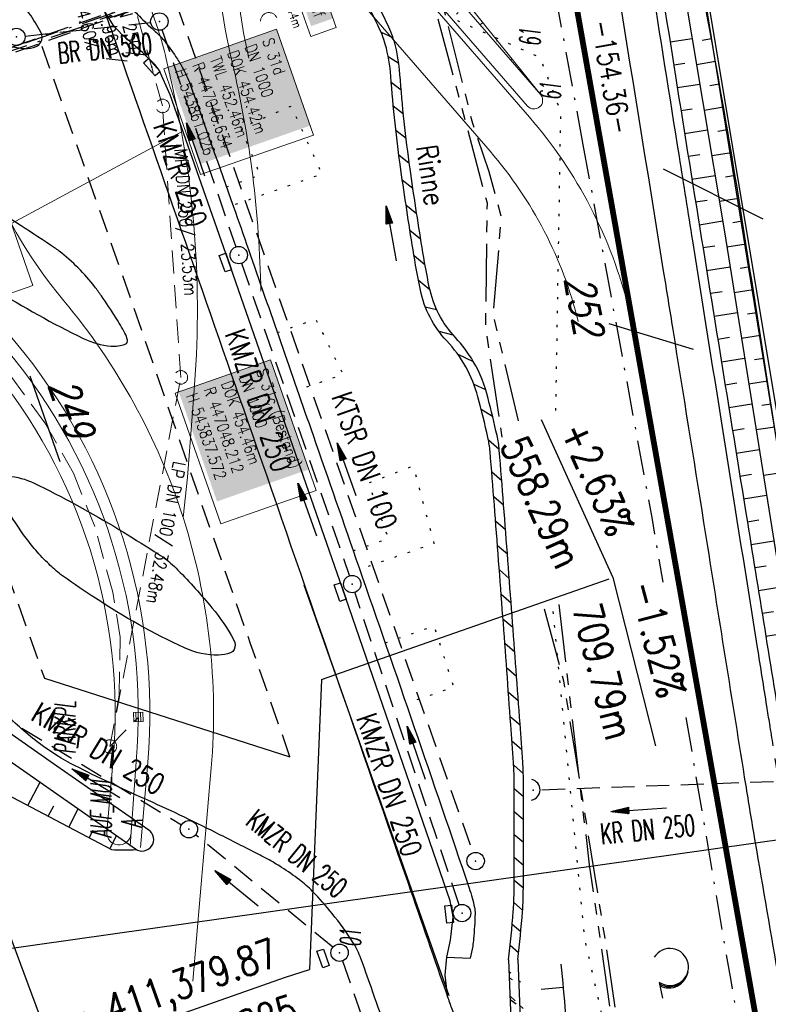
# Model space of a CAD drawing. Extents: x 446577 to 447216, y 443659 to 444842.
# Tile 87 of 177: x 447011 to 447075, y 443880 to 443965. Entities that reach past the tile are written whole.
import ezdxf
from ezdxf.enums import TextEntityAlignment as Align

# ---------------------------------------------------------------- set-up
doc = ezdxf.new("R2010")
doc.units = 0
doc.header["$LTSCALE"] = 2
doc.header["$MEASUREMENT"] = 0
for name, pattern in [('AUSGEZOGEN', [0]), ('BAB-FM2', [2.6, 1.5, -0.5, 0.1, -0.5]), ('GESTRICH-X2', [1.5, 1, -0.5]), ('PHANTOMX2', [5, 2.5, -0.5, 0.5, -0.5, 0.5, -0.5]), ('PUNKTX2_STR', [0.6, 0.1, -0.5])]:
    doc.linetypes.add(name, pattern=pattern)
doc.layers.get('0').update_dxf_attribs({"linetype": 'AUSGEZOGEN'})
for name, color, linetype in [('204-ABSTAND', 8, 'AUSGEZOGEN'), ('204-FLSTNR', 8, 'AUSGEZOGEN'), ('204-FLSTNR-BAB', 7, 'AUSGEZOGEN'), ('204-GRENZL', 8, 'AUSGEZOGEN'), ('204-GRENZL-BAB', 7, 'AUSGEZOGEN'), ('205-FLSTNR', 8, 'AUSGEZOGEN'), ('205-GRENZL', 8, 'AUSGEZOGEN'), ('205-GRENZL-BAB', 7, 'AUSGEZOGEN'), ('ANMERKUNG', 7, 'CONTINUOUS'), ('BAB_FM', 5, 'BAB-FM2'), ('Beschriftung', 7, 'CONTINUOUS'), ('BOESCHG', 250, 'AUSGEZOGEN'), ('DB-Bestand', 8, 'CONTINUOUS'), ('DURCHL', 200, 'GESTRICH-X2'), ('FBRTOP', 250, 'AUSGEZOGEN'), ('GRABEN', 250, 'AUSGEZOGEN'), ('Hintergrund', 7, 'CONTINUOUS'), ('Hintergrundplan', 7, 'CONTINUOUS'), ('KANAL', 7, 'GESTRICH-X2'), ('Lichtwellenleiter COLT', 46, 'PHANTOMX2'), ('Lichtwellenleiter GLH', 46, 'PHANTOMX2'), ('MULDE', 250, 'AUSGEZOGEN'), ('NUTZUNG', 8, 'PUNKTX2_STR'), ('NZ', 250, 'AUSGEZOGEN'), ('PFEIL', 7, 'CONTINUOUS'), ('PFEILTOP', 200, 'AUSGEZOGEN'), ('Planeinteilung', 250, 'CONTINUOUS'), ('RAHMEN', 7, 'AUSGEZOGEN'), ('Rinne', 200, 'CONTINUOUS'), ('SCHLITZRINNE', 200, 'AUSGEZOGEN'), ('SCHMUTZWASSER', 30, 'GESTRICH-X2'), ('SCHSYMBOL', 200, 'AUSGEZOGEN'), ('STRASSE', 250, 'AUSGEZOGEN'), ('STROMLTG', 4, 'AUSGEZOGEN'), ('TEXTO', 4, 'CONTINUOUS'), ('W-LTG', 4, 'GESTRICH-X2'), ('WALD', 8, 'AUSGEZOGEN'), ('WEG', 250, 'GESTRICH-X2')]:
    doc.layers.add(name, color=color, linetype=linetype)
doc.styles.add('11', font='txt_____.ttf', dxfattribs={"width": 0.8, "height": 1})
doc.styles.add('6', font='txt_____.ttf', dxfattribs={"width": 0.8, "height": 1})
doc.styles.add('8', font='txt_____.ttf', dxfattribs={"width": 0.8, "height": 1})
doc.styles.add('ROMANS', font='romans.shx', dxfattribs={"width": 0.8})

# ---------------------------------------------------------------- blocks, each defined once
blk = doc.blocks.new('GST')
at = {"color": 0}
blk.add_circle((0, 0), 0.75, dxfattribs=at)
blk.add_point((0, 0), dxfattribs=at)
blk = doc.blocks.new('10')
blk.add_blockref('GST', (0, 0))
blk = doc.blocks.new('17')
blk.add_lwpolyline([(-0.755, -1.218), (0.748, -1.218), (0.748, -1.801), (-0.755, -1.801)], close=True)
blk.add_blockref('GST', (0, 0))
blk = doc.blocks.new('40')
at = {"color": 0}
blk.add_arc((0.025, 0.311), 0.91, 192.5363, 347.4637, dxfattribs=at)
blk.add_point((0, 0), dxfattribs=at)
blk = doc.blocks.new('30')
at = {"color": 0}
for p, q in [((-0.75, -0.29), (-0.75, 0.293)), ((-0.75, 0.293), (0.753, 0.293)), ((0.753, 0.293), (0.753, -0.29)), ((0.753, -0.29), (-0.75, -0.29))]:
    blk.add_line(p, q, dxfattribs=at)
blk.add_point((0, 0), dxfattribs=at)
blk = doc.blocks.new('LW')
at = {"color": 0}
blk.add_line((1.183, 0.003), (2.575, 0.003), dxfattribs=at)
for centre, radius, start, end in [((0.065, 1.189), 1.6, 312.72017, 226.72491), ((0.169, 1.08), 1.681, 321.19916, 68.98443), ((0.083, 1.129), 1.668, 319.29157, 65.21007)]:
    blk.add_arc(centre, radius, start, end, dxfattribs=at)
blk = doc.blocks.new('1135420')
at = {"layer": 'RAHMEN'}
blk.add_line((950, 5), (950, 415), dxfattribs=at)
blk = doc.blocks.new('PFEIL2')
at = {"color": 0}
for p, q in [((0.88, 0.002), (-2.401, -0.012)), ((0.881, -0.271), (0.879, 0.276)), ((0.879, 0.276), (2.429, 0.009)), ((0.911, 0.27), (0.879, 0.265)), ((0.965, 0.261), (0.879, 0.246)), ((1.019, 0.252), (0.879, 0.228)), ((1.073, 0.242), (0.879, 0.209)), ((1.127, 0.233), (0.879, 0.191)), ((1.181, 0.224), (0.879, 0.172)), ((1.235, 0.214), (0.879, 0.154)), ((1.289, 0.205), (0.879, 0.135)), ((1.343, 0.196), (0.879, 0.117)), ((1.397, 0.187), (0.879, 0.098)), ((1.451, 0.177), (0.879, 0.08)), ((1.505, 0.168), (0.879, 0.061)), ((1.559, 0.159), (0.88, 0.043)), ((1.613, 0.149), (0.88, 0.024)), ((1.668, 0.14), (0.88, 0.006)), ((1.722, 0.131), (0.88, -0.013)), ((1.776, 0.121), (0.88, -0.031)), ((1.83, 0.112), (0.88, -0.05)), ((1.884, 0.103), (0.88, -0.068)), ((1.938, 0.094), (0.88, -0.087)), ((1.992, 0.084), (0.88, -0.105)), ((2.046, 0.075), (0.88, -0.124)), ((2.1, 0.066), (0.88, -0.142)), ((2.154, 0.056), (0.88, -0.161)), ((2.208, 0.047), (0.88, -0.179)), ((2.262, 0.038), (0.881, -0.198)), ((2.316, 0.029), (0.881, -0.216)), ((2.37, 0.019), (0.881, -0.235)), ((2.424, 0.01), (0.881, -0.253)), ((2.429, 0.009), (0.881, -0.271))]:
    blk.add_line(p, q, dxfattribs=at)
blk = doc.blocks.new('SK-quadrat Mitte')
at = {"color": 18, "lineweight": 9, "true_color": 0x000000}
for p, q in [((-0.4, 0.4), (-0.4, -0.4)), ((-0.4, 0.4), (0.4, 0.4)), ((-0.2, 0.4), (-0.2, -0.4)), ((0, 0.4), (0, -0.4)), ((0.2, 0.4), (0.2, -0.4)), ((0.4, 0.4), (0.4, -0.4)), ((-0.4, -0.4), (0.4, -0.4))]:
    blk.add_line(p, q, dxfattribs=at)
blk = doc.blocks.new('Schacht')
at = {"color": 18, "lineweight": 9, "true_color": 0x000000}
blk.add_circle((0, 0), 0.779, dxfattribs=at)
blk = doc.blocks.new('Ein-_Auslauf')
at = {"color": 18, "lineweight": 9, "true_color": 0x000000}
blk.add_lwpolyline([(-0.700676, -0.583948, -0.816874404), (0.724419, -0.589597)], format="xyb", dxfattribs=at)

msp = doc.modelspace()

# ---------------------------------------------------------------- hatches: boundary and pattern name
at = {"layer": 'PFEILTOP'}
h = msp.add_hatch(dxfattribs=at)
h.set_pattern_fill('_USER', color=256, scale=1.5, angle=45, style=0, pattern_type=0)
h.set_pattern_definition([(317.184, (447053.9302, 443881.9871), (1.01947, 1.10031), [])])
edge = h.paths.add_edge_path()
edge.add_line((447053.861, 443883.81), (447054.111, 443877.255))
edge.add_line((447053.061, 443883.78), (447053.313, 443877.171))
edge.add_line((447053.313, 443877.171), (447056.783, 443857.016))
h = msp.add_hatch(dxfattribs=at)
h.set_pattern_fill('_USER', color=256, scale=1.5, angle=45, style=0, pattern_type=0)
h.set_pattern_definition([(324.767, (447054.3525, 443875.85), (0.86535, 1.22522), [])])
edge = h.paths.add_edge_path()
edge.add_line((447054.111, 443877.255), (447057.571, 443857.152))
edge.add_line((447053.061, 443883.78), (447053.313, 443877.171))
edge.add_line((447053.313, 443877.171), (447056.783, 443857.016))
edge.add_line((447056.783, 443857.016), (447057.571, 443857.152))

# ---------------------------------------------------------------- linework, layer by layer
at = {"layer": '204-FLSTNR'}
msp.add_line((447066.395, 443952.116), (447075.016, 443947.814), dxfattribs=at)
at = {"layer": '204-GRENZL'}
msp.add_line((447066.433, 443989.73), (447082.203, 443894.991), dxfattribs=at)
at = {"layer": '204-GRENZL-BAB'}
msp.add_line((447011.704, 443934.233), (447014.291, 443926.839), dxfattribs=at)
at = {"layer": '204-GRENZL-BAB', "const_width": 0.5, "flags": 128}
msp.add_lwpolyline([(447052.551, 444002.072), (447071.8, 443893.516)], dxfattribs=at)
at = {"layer": '205-GRENZL'}
for p, q in [((447067.333, 443984.326), (447089.017, 443854.06)), ((447061.714, 443938.745), (447069.002, 443936.552))]:
    msp.add_line(p, q, dxfattribs=at)
at = {"layer": '205-GRENZL-BAB', "const_width": 0.5, "flags": 128}
msp.add_lwpolyline([(447056.378, 443980.492), (447079.239, 443851.558)], dxfattribs=at)
at = {"layer": '205-GRENZL-BAB', "flags": 128}
msp.add_lwpolyline([(446991.161, 443936.597), (447040, 443804.874)], dxfattribs=at)
at = {"layer": 'BAB_FM', "flags": 128}
for points in [[(446969.405, 444139.01), (446977.841, 444134.744), (447036.295, 444102.931), (447044.462, 444046.028), (447053.836, 443986.231), (447056.424, 443970.785), (447059.482, 443954.201)], [(446979.047, 443951.883), (447011.356, 443962.757), (447028.194, 443968.417), (447035.579, 443971.024), (447054.195, 443970.81), (447055.363, 443971.426), (447055.403, 443972.967), (447054.378, 443977.343)], [(447028.906, 443968.97), (446940.292, 443938.844)], [(447059.482, 443954.201), (447065.421, 443921.994), (447066.372, 443916.409)], [(447068.363, 443904.719), (447072.235, 443881.978), (447080.486, 443835.731), (447091.899, 443799.743), (447102.4, 443769.403), (447103.766, 443741.276), (447096.969, 443730.422), (447073.729, 443711.697), (447072.765, 443706.804)]]:
    msp.add_lwpolyline(points, dxfattribs=at)
at = {"layer": 'Beschriftung', "color": 18, "lineweight": 9, "true_color": 0x000000}
for points in [[(447036.46, 443969.203), (447038.169, 443964.338), (447035.967, 443963.565), (447034.259, 443968.429), (447036.46, 443969.203)], [(447033.026, 443964.18), (447036.216, 443955.046), (447026.461, 443951.639), (447023.271, 443960.772), (447033.026, 443964.18)], [(447008.778, 443951.183), (447011.971, 443942.041), (447006.747, 443940.216), (447003.554, 443949.358), (447008.778, 443951.183)], [(447032.504, 443935.613), (447036.446, 443924.328), (447028.202, 443921.448), (447024.259, 443932.733), (447032.504, 443935.613)]]:
    msp.add_lwpolyline(points, close=True, dxfattribs=at)
at = {"layer": 'BOESCHG'}
for p, q in [((447067, 443963.089), (447068.91, 443963.391)), ((447070.568, 443963.366), (447069.765, 443963.22)), ((447067.313, 443961.114), (447068.276, 443961.266)), ((447070.924, 443961.398), (447069.292, 443961.104)), ((447067.625, 443959.138), (447069.569, 443959.446)), ((447071.276, 443959.429), (447070.448, 443959.283)), ((447071.621, 443957.459), (447069.949, 443957.169)), ((447067.939, 443957.163), (447068.919, 443957.319)), ((447068.254, 443955.188), (447070.227, 443955.503)), ((447071.961, 443955.488), (447071.119, 443955.345)), ((447068.569, 443953.213), (447069.563, 443953.372)), ((447072.294, 443953.516), (447070.606, 443953.234)), ((447068.885, 443951.238), (447070.886, 443951.559)), ((447072.621, 443951.543), (447071.778, 443951.405)), ((447069.203, 443949.263), (447070.209, 443949.425)), ((447072.941, 443949.569), (447071.263, 443949.299)), ((447069.521, 443947.289), (447071.545, 443947.616)), ((447073.256, 443947.594), (447072.424, 443947.463)), ((447069.84, 443945.315), (447070.853, 443945.478)), ((447073.566, 443945.618), (447071.912, 443945.359)), ((447070.159, 443943.34), (447072.182, 443943.667)), ((447073.875, 443943.642), (447073.051, 443943.513)), ((447070.479, 443941.366), (447071.488, 443941.529)), ((447074.185, 443941.666), (447072.542, 443941.409)), ((447070.798, 443939.391), (447072.812, 443939.717)), ((447074.494, 443939.69), (447073.675, 443939.562)), ((447071.117, 443937.417), (447072.122, 443937.58)), ((447074.803, 443937.714), (447073.172, 443937.459)), ((447071.437, 443935.443), (447073.442, 443935.767)), ((447075.112, 443935.738), (447074.299, 443935.611)), ((447071.756, 443933.468), (447072.757, 443933.63)), ((447075.421, 443933.762), (447073.802, 443933.509)), ((447072.075, 443931.494), (447074.072, 443931.817)), ((447075.729, 443931.786), (447074.923, 443931.66)), ((447072.394, 443929.52), (447073.391, 443929.681)), ((447076.038, 443929.81), (447074.433, 443929.559)), ((447072.714, 443927.545), (447074.703, 443927.867)), ((447073.033, 443925.571), (447074.025, 443925.732)), ((447076.654, 443925.858), (447075.063, 443925.61)), ((447073.352, 443923.597), (447075.333, 443923.917)), ((447073.672, 443921.622), (447074.66, 443921.782)), ((447073.991, 443919.648), (447075.963, 443919.967)), ((447074.31, 443917.674), (447075.294, 443917.833)), ((447074.63, 443915.699), (447076.593, 443916.017)), ((447074.949, 443913.725), (447075.929, 443913.883)), ((447075.268, 443911.751), (447077.223, 443912.067)), ((447011.531, 443897.104), (447012.591, 443899.118)), ((447013.301, 443896.173), (447013.772, 443897.068)), ((447015.07, 443895.241), (447015.895, 443896.808)), ((447016.84, 443894.309), (447017.194, 443894.981)), ((447018.61, 443893.377), (447019.2, 443894.498)), ((447055.865, 443881.234), (447057.763, 443881.41))]:
    msp.add_line(p, q, dxfattribs=at)
at = {"layer": 'BOESCHG', "flags": 128}
for points in [[(447062.656, 443990.75, 0.00045), (447067.321, 443961.064, 0.000887), (447069.727, 443946.02, 0.000001), (447073.577, 443922.212, -0.000001), (447076.766, 443902.495, -0.000149), (447078.209, 443893.553, -0.000062), (447081.684, 443871.969)], [(447085.476, 443872.521, -0.001589), (447081.716, 443893.946, -0.003741), (447080.216, 443903.065, -0.000237), (447077.077, 443923.141, 0.000199), (447073.348, 443947.002, 0.005898), (447070.846, 443961.825, 0.002999), (447065.407, 443990.886)], [(446985.793, 443925.627, -0.012422), (446999.221, 443896.983, -0.023851), (447003.926, 443884.701, -0.00039), (447010.15, 443865.752, -0.000268), (447019.186, 443838.121, -0.00319), (447025.508, 443818.326, -0.001852), (447036.051, 443784.129)]]:
    msp.add_lwpolyline(points, format="xyb", dxfattribs=at)
msp.add_lwpolyline([(446988.315, 443941.073), (447002.183, 443902.028), (447018.754, 443893.302)], dxfattribs=at)
at = {"layer": 'BOESCHG'}
msp.add_lwpolyline([(447057.58, 443883.402, 0.001135), (447057.977, 443879.12, 0.002966), (447058.143, 443877.483, 0.040248), (447060.561, 443864.717, -0.061358), (447061.795, 443856.265, -0.019821), (447061.73, 443852.472, -0.005211), (447060.761, 443838.08, -0.014895), (447057.641, 443809.153, 0.017804), (447055.172, 443784.936, 0.015344), (447054.925, 443777.947, 0.004096), (447055.018, 443751.754, 0.026542), (447055.452, 443745.073, 0.012024), (447057.541, 443730.451)], format="xyb", dxfattribs=at)
msp.add_arc((447019.796, 443911.545), 18.272, 266.73086, 273.49671, dxfattribs=at)
at = {"layer": 'DB-Bestand', "linetype": 'Continuous'}
msp.add_line((447035.362, 443916.183), (447047.907, 443880.685), dxfattribs=at)
at = {"layer": 'DURCHL'}
msp.add_line((447055.938, 443898.469), (447084.281, 443899.5), dxfattribs=at)
at = {"layer": 'FBRTOP', "color": 0, "const_width": 0.5}
for points in [[(446928.459, 443982.988, 0.000003), (446932.589, 443971.189, -0.000018), (446936.719, 443959.39, -0.000007), (446940.848, 443947.592, 0.000013), (446944.977, 443935.794, 0.000013), (446949.106, 443923.995, -0.000019), (446953.236, 443912.197, -0.000006), (446957.365, 443900.399, 0.000004), (446961.494, 443888.601, 0.000002), (446973.881, 443853.206, 0.000002), (446986.269, 443817.81, 0.000004), (446998.657, 443782.416, -0.000006), (447011.045, 443747.021, -0.000001), (447016.033, 443732.768, 0.000003)], [(446954.889, 443992.234, 0.000003), (446959.018, 443980.437, -0.000018), (446963.147, 443968.64, -0.000007), (446967.276, 443956.841, 0.000013), (446971.405, 443945.042, 0.000013), (446975.535, 443933.245, -0.000019), (446979.664, 443921.447, -0.000006), (446983.793, 443909.648, 0.000004), (446987.922, 443897.849, 0.000002), (447000.31, 443862.454, 0.000002), (447012.697, 443827.06, 0.000004), (447025.085, 443791.665, -0.000006), (447037.473, 443756.271, 0), (447039.084, 443751.668, 0.000003)], [(446866.566, 444271.777, 0.002691), (446871.765, 444245.898, 0.003085), (446877.214, 444220.305, 0.003296), (446882.62, 444196.418, 0.003493), (446888.335, 444172.666, 0.003551), (446894.287, 444149.378, 0.002848), (446900.319, 444126.973, 0.002558), (446907.306, 444102.1, 0.002824), (446915.542, 444073.946, 0.003985), (446921.651, 444054.071, 0.002928), (446930.243, 444027.436, 0.003935), (446936.907, 444007.707, 0.000126), (446946.647, 443979.626, 0.000195), (446952.953, 443961.485, 0.000026), (446968.558, 443916.655, 0.000443), (446969.471, 443914.039, 0.00013), (446975.672, 443896.342, -0.000082), (446985.547, 443868.172, -0.00001), (446990.142, 443855.056, -0.000011), (446994.25, 443843.328, -0.000533)], [(446953.074, 443997.422, 0.000004), (446954.683, 443992.821, 0.00003)], [(446926.622, 443988.238, 0.000004), (446928.252, 443983.582, 0.00003)], [(447028.928, 443744.324, 0.000022), (447043.482, 443702.654, 0.000434)]]:
    msp.add_lwpolyline(points, format="xyb", dxfattribs=at)
at = {"layer": 'FBRTOP', "color": 0}
msp.add_lwpolyline([(446906.283, 444163.064, 0.003557), (446913.219, 444136.335, 0.004717), (446918.783, 444116.265, 0.000024), (446923.206, 444100.879, 0.003676), (446923.236, 444100.778, 0.000171), (446925.25, 444094.15, 0.000048), (446932.443, 444070.518, 0.000065), (446938.908, 444049.294, 0.003486), (446939.03, 444048.902, 0.003745), (446939.222, 444048.317, 0.000068), (446950.069, 444016.112, 0.000011), (446956.461, 443997.144, 0.001698), (446956.504, 443997.019, 0.000349), (446956.714, 443996.41, 0.000013), (446962.54, 443979.58, 0.000005), (446967.365, 443965.643, 0.00002), (446968.622, 443962.013, 0.001124), (446976.568, 443939.234, -0.000442), (446996.834, 443881.391), (447012.742, 443835.838, 0.000388), (447024.088, 443803.43, 0.00025), (447041.743, 443753.205)], format="xyb", dxfattribs=at)
at = {"layer": 'GRABEN', "flags": 128}
msp.add_lwpolyline([(447064.231, 443991.411), (447071.702, 443946.673), (447078.687, 443902.894), (447083.669, 443872.975), (447083.767, 443872.566)], dxfattribs=at)
at = {"layer": 'Hintergrund', "color": 254, "lineweight": 18, "true_color": 0xcccccc}
for p, q in [((447021.898, 443966.699), (447022.785, 443964.168)), ((447050.832, 443964.755), (447050.595, 443964.566)), ((447052.082, 443963.195), (447052.023, 443963.147)), ((447053.333, 443961.634), (447053.215, 443961.54)), ((447054.584, 443960.074), (447054.565, 443960.058)), ((447055.835, 443958.513), (447055.835, 443958.513))]:
    msp.add_line(p, q, dxfattribs=at)
for points in [[(447021.261, 443893.487), (447021.896, 443900.835, 0.198133), (447010.422, 443937.199), (447007.627, 443940.538, -0.068573), (447003.277, 443947.477, -0.001832), (447003.139, 443947.786, 0.178534), (447001.695, 443949.278), (446997.497, 443951.298, -0.198913), (446995.966, 443953.009), (446914.662, 444185.083, -0.187649), (446914.736, 444187.257), (446916.409, 444191.158, 0.198913), (446916.437, 444193.454), (446910.291, 444211.161, 0.052334), (446897.348, 444238.542)], [(447031.665, 443941.546, 0.05367), (447029.187, 443961.338, -0.120248), (447029.222, 443984.464), (447034.358, 444005.924, 0.144021), (447033.492, 444022.834), (447012.395, 444083.043)], [(447063.447, 443940.003, 0.118379), (447054.856, 443956.589), (447036.267, 443978.06, -0.24167), (447031.937, 443995.806)], [(447025.873, 443932.602), (447025.319, 443925.474), (447024.945, 443922.003, 0.097186), (447014.639, 443940.729, -0.09023), (447007.563, 443953.176), (446996.406, 443984.989)], [(447059.078, 443938.924, 0.118379), (447051.454, 443953.644), (447032.865, 443975.115, -0.082189), (447028.686, 443981.937)], [(447030.634, 443961.68, -0.092502), (447029.817, 443979.535)], [(447023.496, 443961.601, 0.033334), (447022.785, 443964.168)], [(447025.873, 443932.602, 0.079036), (447023.834, 443960.075, -0.007043), (447023.496, 443961.601)], [(447054.685, 443957.551, 0.983029), (447055.835, 443958.513)], [(447020.366, 443893.591), (447020.9, 443900.922, 0.198153), (447009.653, 443936.559), (446994.814, 443951.696)], [(447018.363, 443894.799), (447018.907, 443901.094, 0.197723), (447008.169, 443935.216), (446993.075, 443950.61)], [(447025.795, 443881.93), (447027.376, 443900.365, 0.099041), (447024.945, 443922.003)], [(447018.363, 443894.799, 0.967433), (447020.441, 443894.619)]]:
    msp.add_lwpolyline(points, format="xyb", dxfattribs=at)
for points in [[(447055.835, 443958.513), (447049.368, 443966.581), (447043.482, 443974.713), (447038.829, 443980.277), (447038.732, 443980.394), (447038.636, 443980.513), (447038.542, 443980.632), (447038.448, 443980.752), (447038.356, 443980.873), (447038.265, 443980.995), (447038.175, 443981.117), (447038.086, 443981.241), (447037.999, 443981.365), (447037.912, 443981.49), (447037.87, 443981.551), (447037.827, 443981.615), (447037.742, 443981.742), (447037.659, 443981.869), (447037.578, 443981.997), (447037.497, 443982.125)], [(447055.835, 443958.513), (447037.779, 443979.369), (447037.672, 443979.494), (447037.566, 443979.62), (447037.461, 443979.747), (447037.357, 443979.875), (447037.254, 443980.004), (447037.153, 443980.134), (447037.052, 443980.265), (447036.953, 443980.397), (447036.855, 443980.529), (447036.759, 443980.663), (447036.712, 443980.728), (447036.663, 443980.797), (447036.569, 443980.933), (447036.476, 443981.069), (447036.384, 443981.206), (447036.294, 443981.343)], [(447054.685, 443957.551), (447036.645, 443978.387), (447036.529, 443978.522), (447036.414, 443978.659), (447036.3, 443978.797), (447036.188, 443978.935), (447036.076, 443979.075), (447035.967, 443979.216), (447035.858, 443979.358), (447035.75, 443979.5), (447035.644, 443979.644), (447035.54, 443979.789), (447035.489, 443979.86), (447035.436, 443979.935), (447035.334, 443980.081), (447035.233, 443980.229), (447035.134, 443980.377), (447035.036, 443980.526)]]:
    msp.add_lwpolyline(points, dxfattribs=at)
at = {"layer": 'Hintergrundplan', "color": 254, "lineweight": 18, "true_color": 0xcccccc}
for p, q in [((447021.898, 443966.699), (447022.785, 443964.168)), ((447050.832, 443964.755), (447050.595, 443964.566)), ((447052.082, 443963.195), (447052.023, 443963.147)), ((447053.333, 443961.634), (447053.215, 443961.54)), ((447054.584, 443960.074), (447054.565, 443960.058)), ((447055.835, 443958.513), (447055.835, 443958.513)), ((447010.115, 443947.399), (447024.81, 443955.332))]:
    msp.add_line(p, q, dxfattribs=at)
for points in [[(447021.261, 443893.487), (447021.896, 443900.835, 0.198133), (447010.422, 443937.199), (447007.627, 443940.538, -0.068573), (447003.277, 443947.477, -0.001832), (447003.139, 443947.786, 0.178534), (447001.695, 443949.278), (446997.497, 443951.298, -0.198913), (446995.966, 443953.009), (446914.662, 444185.083, -0.187649), (446914.736, 444187.257), (446916.409, 444191.158, 0.198913), (446916.437, 444193.454), (446910.291, 444211.161, 0.052334), (446897.348, 444238.542)], [(447031.665, 443941.546, 0.05367), (447029.187, 443961.338, -0.120248), (447029.222, 443984.464), (447034.358, 444005.924, 0.144021), (447033.492, 444022.834), (447012.395, 444083.043)], [(447063.447, 443940.003, 0.118379), (447054.856, 443956.589), (447036.267, 443978.06, -0.24167), (447031.937, 443995.806)], [(447025.873, 443932.602), (447025.319, 443925.474), (447024.945, 443922.003, 0.097186), (447014.639, 443940.729, -0.09023), (447007.563, 443953.176), (446996.406, 443984.989)], [(447059.078, 443938.924, 0.118379), (447051.454, 443953.644), (447032.865, 443975.115, -0.082189), (447028.686, 443981.937)], [(447030.634, 443961.68, -0.092502), (447029.817, 443979.535)], [(447023.496, 443961.601, 0.033334), (447022.785, 443964.168)], [(447025.873, 443932.602, 0.079036), (447023.834, 443960.075, -0.007043), (447023.496, 443961.601)], [(447054.685, 443957.551, 0.983029), (447055.835, 443958.513)], [(447020.366, 443893.591), (447020.9, 443900.922, 0.198153), (447009.653, 443936.559), (446994.814, 443951.696)], [(447025.795, 443881.93), (447027.376, 443900.365, 0.099041), (447024.945, 443922.003)], [(447018.363, 443894.799, 0.967433), (447020.441, 443894.619)]]:
    msp.add_lwpolyline(points, format="xyb", dxfattribs=at)
for points in [[(447055.835, 443958.513), (447049.368, 443966.581), (447043.482, 443974.713), (447038.829, 443980.277), (447038.732, 443980.394), (447038.636, 443980.513), (447038.542, 443980.632), (447038.448, 443980.752), (447038.356, 443980.873), (447038.265, 443980.995), (447038.175, 443981.117), (447038.086, 443981.241), (447037.999, 443981.365), (447037.912, 443981.49), (447037.87, 443981.551), (447037.827, 443981.615), (447037.742, 443981.742), (447037.659, 443981.869), (447037.578, 443981.997), (447037.497, 443982.125)], [(447055.835, 443958.513), (447037.779, 443979.369), (447037.672, 443979.494), (447037.566, 443979.62), (447037.461, 443979.747), (447037.357, 443979.875), (447037.254, 443980.004), (447037.153, 443980.134), (447037.052, 443980.265), (447036.953, 443980.397), (447036.855, 443980.529), (447036.759, 443980.663), (447036.712, 443980.728), (447036.663, 443980.797), (447036.569, 443980.933), (447036.476, 443981.069), (447036.384, 443981.206), (447036.294, 443981.343)], [(447054.685, 443957.551), (447036.645, 443978.387), (447036.529, 443978.522), (447036.414, 443978.659), (447036.3, 443978.797), (447036.188, 443978.935), (447036.076, 443979.075), (447035.967, 443979.216), (447035.858, 443979.358), (447035.75, 443979.5), (447035.644, 443979.644), (447035.54, 443979.789), (447035.489, 443979.86), (447035.436, 443979.935), (447035.334, 443980.081), (447035.233, 443980.229), (447035.134, 443980.377), (447035.036, 443980.526)]]:
    msp.add_lwpolyline(points, dxfattribs=at)
at = {"layer": 'Hintergrundplan', "color": 92, "lineweight": 9, "true_color": 0x00b400}
msp.add_lwpolyline([(447018.363, 443894.799), (447018.907, 443901.094, 0.197723), (447008.169, 443935.216), (446993.075, 443950.61)], format="xyb", dxfattribs=at)
at = {"layer": 'KANAL', "color": 92, "lineweight": 9, "true_color": 0x00b400}
for p, q in [((447023.156, 443957.581, 454.423), (447019.963, 443969.103, 453.751)), ((447024.756, 443934.103, 454.463), (447023.156, 443957.581, 454.423)), ((447013.019, 443930.173), (447009.627, 443934.792)), ((447018.628, 443902.209, 454.284), (447024.756, 443934.103, 454.463)), ((447015.476, 443925.816), (447013.019, 443930.173)), ((447017.33, 443921.205), (447015.476, 443925.816)), ((447018.87, 443915.556), (447017.33, 443921.205)), ((447019.524, 443911.659), (447018.87, 443915.556)), ((447019.429, 443906.657), (447019.524, 443911.659)), ((447018.628, 443902.209, 454.284), (447019.429, 443906.657))]:
    msp.add_line(p, q, dxfattribs=at)
at = {"layer": 'KANAL'}
for p, q in [((447023.375, 443969.25), (447049.969, 443893.031)), ((447011.313, 443963.594), (447022.156, 443964.781)), ((447023.125, 443964.156), (447029.5, 443945.375)), ((447030, 443943.969), (447039.313, 443916.938)), ((447008.469, 443905.344), (447024.813, 443895.438)), ((447055.938, 443898.469), (447084.281, 443899.5)), ((447038.719, 443883.688), (447046.375, 443861.656))]:
    msp.add_line(p, q, dxfattribs=at)
at = {"layer": 'KANAL', "color": 92, "lineweight": 18, "true_color": 0x00b400}
msp.add_line((447018.628, 443902.209, 454.284), (447021.085, 443904.75, 453.958), dxfattribs=at)
at = {"layer": 'KANAL', "flags": 128}
for points in [[(447048.797, 443888.525), (447039.786, 443915.529)], [(447037.88, 443884.866), (447026.033, 443894.584)]]:
    msp.add_lwpolyline(points, dxfattribs=at)
at = {"layer": 'Lichtwellenleiter COLT', "flags": 128}
for points in [[(446816.773, 444816.865), (446819.624, 444799.091), (446824.236, 444774.736), (446831.686, 444743.959), (446835.904, 444698.302), (446836.647, 444687.901), (446840.11, 444664.735), (446852.609, 444581.422), (446856.001, 444543.005), (446859.979, 444500.664), (446872.974, 444413.115), (446880.981, 444367.294), (446898.088, 444284.099), (446912.936, 444193.473), (446922.287, 444168.735), (446927.57, 444156.61), (446940.43, 444137.43), (446960.6, 444106.1), (446972.2, 444089.75), (446979.63, 444075.97), (446986.01, 444066.32), (446990.98, 444061.94), (447002.57, 444056.46), (447015.49, 444051.89), (447029.71, 444042.27), (447034.33, 444023.34), (447035.22, 444005.16), (447039.02, 443997.63), (447042.69, 443991.11), (447046.49, 443980.95), (447046.58, 443972.29), (447046.96, 443967.89), (447049.93, 443956.08), (447051.34, 443951.88), (447052.41, 443948.01), (447051.72, 443939.51), (447054.013, 443929.767)], [(447057.385, 443914.479), (447060.02, 443891.99), (447062.289, 443876.251)]]:
    msp.add_lwpolyline(points, dxfattribs=at)
at = {"layer": 'Lichtwellenleiter GLH', "flags": 128}
for points in [[(446817.509, 444816.969), (446823.364, 444777.47), (446830.864, 444742.896), (446833.85, 444709.517), (446836.815, 444691.23), (446838.951, 444675.637), (446841.521, 444660.002), (446846.054, 444625.755), (446849.985, 444600.695), (446854.148, 444573.8), (446855.997, 444550.228), (446858.418, 444517.758), (446863.082, 444478.247), (446866.745, 444454.113), (446870.891, 444424.385), (446873.969, 444406.293), (446880.485, 444371.69), (446885.51, 444345.152), (446891.764, 444313.56), (446896.149, 444292.992), (446898.619, 444279.372), (446901.526, 444261.814), (446905.777, 444234.967), (446912.017, 444199.229), (446915.043, 444187.073), (446924.898, 444161.092), (446934.755, 444146.157), (446941.597, 444135.143), (446949.133, 444122.354), (446960.008, 444107.427), (446974.892, 444086.64), (446983.891, 444069.075), (446993.515, 444060.599), (447003.351, 444056.083), (447012.238, 444053.939), (447024.769, 444047.176), (447032.704, 444037.471), (447034.484, 444027.385), (447033.806, 444016.497), (447034.291, 444009.423), (447036.751, 444002.162), (447044.884, 443987.135), (447045.948, 443981.02), (447045.712, 443971.692), (447046.171, 443967.977), (447051.195, 443949.172), (447051.058, 443938.506), (447052.475, 443928.937)], [(447056.118, 443914.11), (447057.794, 443907.87), (447061.362, 443885.636), (447062.752, 443875.974)]]:
    msp.add_lwpolyline(points, dxfattribs=at)
at = {"layer": 'MULDE', "flags": 128}
for points in [[(446975.259, 443953.348, -0.002301), (446983.394, 443932.114, -0.005213), (446986.851, 443922.671, -0.00011), (447000.639, 443883.717, -0.002691), (447001.199, 443882.105, -0.001547), (447003.216, 443876.143, 0.000236), (447016.297, 443837.127, 0.002376), (447023, 443817.478, 0.001324), (447035.287, 443782.308, 0.001324)], [(446989.543, 443945.222, -0.002217), (446991.274, 443941.728, -0.024328), (446991.528, 443941.135), (446997.933, 443923.89), (447005.22, 443904.271), (447012.889, 443898.91), (447020.838, 443893.352)]]:
    msp.add_lwpolyline(points, format="xyb", dxfattribs=at)
at = {"layer": 'MULDE'}
msp.add_lwpolyline([(446973.395, 443952.624, -0.002301), (446981.523, 443931.407, -0.005213), (446984.965, 443922.003, -0.00011), (446998.754, 443883.05, -0.002691), (446999.307, 443881.459, -0.001547), (447001.319, 443875.508, 0.000236), (447014.401, 443836.491, 0.002093), (447020.301, 443819.162, 0.001324)], format="xyb", dxfattribs=at)
msp.add_lwpolyline([(446996.75, 443932.819), (446999.808, 443924.587), (447006.878, 443905.553), (447014.035, 443900.549), (447021.984, 443894.992)], dxfattribs=at)
msp.add_arc((447021.411, 443894.172), 1, 235.04154, 55.04154, dxfattribs=at)
at = {"layer": 'NUTZUNG', "flags": 128}
for points in [[(447057.138, 443931.249), (447057.57, 443957.05), (447055.804, 443961.712), (447048.218, 443965.11), (447052.656, 443969.974), (447052.244, 443976.134)], [(447028.693, 443950.567), (447031.604, 443951.594), (447029.952, 443955.669), (447034.293, 443957.555), (447036.93, 443951.666), (447029.259, 443948.962)], [(447033.084, 443937.983), (447036.397, 443939.134), (447038.763, 443934.351), (447034.823, 443932.982)], [(447039.637, 443919.127), (447042.684, 443920.186), (447040.968, 443924.981), (447044.82, 443926.447), (447046.609, 443919.736), (447040.199, 443917.509)], [(447061.882, 443875.656), (447059.624, 443885.65), (447056.894, 443914.013)], [(447042.397, 443911.165), (447046.622, 443912.625), (447048.304, 443907.32), (447044.208, 443905.911)]]:
    msp.add_lwpolyline(points, dxfattribs=at)
at = {"layer": 'NZ'}
for p, q in [((447055.877, 443930.472), (447062.049, 443916.8)), ((447036.896, 443907.994), (447061.744, 443916.694)), ((447062.049, 443916.8), (447065.753, 443902.265)), ((447036.896, 443907.994), (447035.857, 443882.943)), ((447033.787, 443882.262), (447035.857, 443882.943)), ((446976.519, 443862.211), (447033.787, 443882.262))]:
    msp.add_line(p, q, dxfattribs=at)
at = {"layer": 'PFEILTOP'}
for p, q in [((447042.041, 443963.931), (447043.072, 443963.483)), ((447042.66, 443961.839), (447043.575, 443961.255)), ((447042.928, 443959.617), (447043.782, 443958.936)), ((447043.103, 443957.558), (447043.973, 443956.865)), ((447043.318, 443955.468), (447044.204, 443954.761)), ((447043.575, 443953.344), (447044.479, 443952.623)), ((447043.875, 443951.187), (447044.79, 443950.457)), ((447044.195, 443949.012), (447045.118, 443948.276)), ((447044.533, 443946.824), (447045.462, 443946.083)), ((447044.888, 443944.622), (447045.834, 443943.867)), ((447045.269, 443942.494), (447046.253, 443941.709)), ((447045.863, 443940.207), (447046.845, 443939.959)), ((447047.018, 443938.095), (447048.246, 443937.786)), ((447048.669, 443936.097), (447050.007, 443935.479)), ((447050.052, 443933.526), (447051.072, 443933.055)), ((447050.691, 443931.367), (447051.668, 443930.765)), ((447051.317, 443928.7), (447052.243, 443927.905)), ((447051.602, 443925.946), (447052.464, 443925.205)), ((447051.771, 443923.823), (447052.63, 443923.085)), ((447051.934, 443921.705), (447052.793, 443920.968)), ((447052.096, 443919.589), (447052.954, 443918.852)), ((447052.257, 443917.474), (447053.114, 443916.737)), ((447052.416, 443915.36), (447053.273, 443914.623)), ((447052.573, 443913.247), (447053.43, 443912.511)), ((447052.73, 443911.135), (447053.586, 443910.399)), ((447052.886, 443909.023), (447053.742, 443908.288)), ((447053.041, 443906.913), (447053.897, 443906.177)), ((447053.196, 443904.802), (447054.052, 443904.067)), ((447053.349, 443902.693), (447054.204, 443901.959)), ((447053.496, 443900.589), (447054.329, 443899.874)), ((447053.54, 443898.575), (447054.344, 443897.884)), ((447053.545, 443896.593), (447054.347, 443895.904)), ((447053.545, 443894.615), (447054.346, 443893.928)), ((447053.542, 443892.641), (447054.341, 443891.955)), ((447053.535, 443890.669), (447054.332, 443889.985)), ((447053.508, 443888.715), (447054.269, 443888.061)), ((447053.367, 443886.859), (447054.108, 443886.222)), ((447053.194, 443885.03), (447053.925, 443884.402))]:
    msp.add_line(p, q, dxfattribs=at)
at = {"layer": 'Rinne'}
for points in [[(447053.061, 443883.78, 0.007215), (447053.459, 443887.941, 0.018758), (447053.529, 443889.548, 0.002508), (447053.537, 443899.313, 0.016328), (447053.482, 443900.813, 0.000879), (447053.248, 443904.087, 0.000308), (447052.559, 443913.436, 0.00071), (447051.828, 443923.078, 0.001484), (447051.458, 443927.693, 0.033768), (447051.275, 443928.902, 0.01137), (447050.41, 443932.423, 0.123245), (447047.712, 443937.262, -0.138974), (447045.443, 443941.643, -0.010107), (447044.806, 443945.117, -0.00511), (447043.755, 443952.023, -0.017238), (447042.891, 443960.121, 0.050173), (447042.411, 443962.883, 0.053456), (447041.751, 443964.54, 0.03286), (447037.907, 443971.517, -0.007898)], [(447043.191, 443963.091, 0.053722), (447042.519, 443964.778, 0.017212), (447038.9, 443971.774, -0.007793)], [(447046.211, 443941.905, -0.009999), (447045.584, 443945.329, -0.005055), (447044.547, 443952.137, -0.017344), (447043.677, 443960.287, 0.050066), (447043.191, 443963.091, 0.053722)], [(447050.007, 443935.479, 0.056036), (447048.468, 443937.541, -0.138931), (447046.211, 443941.905, -0.009999)], [(447051.281, 443932.283, 0.075145), (447050.007, 443935.479, -0.138931)], [(447052.252, 443927.811, 0.03381), (447052.058, 443929.089, 0.010346), (447051.281, 443932.283, 0.122739)], [(447053.861, 443883.81, 0.007222), (447054.259, 443887.939, 0.018934), (447054.329, 443889.52, 0.002571), (447054.339, 443899.305, 0.01634), (447054.282, 443900.843, 0.000867), (447054.046, 443904.155, 0.000307), (447053.357, 443913.496, 0.000711), (447052.63, 443923.085, 0.001442), (447052.252, 443927.811, 0.03381)]]:
    msp.add_lwpolyline(points, format="xyb", dxfattribs=at)
at = {"layer": 'Rinne', "flags": 128}
msp.add_lwpolyline([(447053.061, 443883.78), (447053.313, 443877.171), (447056.783, 443857.016)], dxfattribs=at)
at = {"layer": 'Rinne'}
msp.add_lwpolyline([(447053.861, 443883.81), (447054.111, 443877.255)], dxfattribs=at)
at = {"layer": 'SCHLITZRINNE', "flags": 128}
msp.add_lwpolyline([(446918.666, 444051.482, 0.001942), (446927.717, 444023.784, 0.002834), (446934.101, 444004.864, 0.000005), (446941.432, 443983.537, 0.000867), (446941.474, 443983.415, 0.000084), (446947.849, 443965.085, 0.000199), (446950.544, 443957.352, 0.000027), (446955.553, 443942.997, 0.000044), (446958.667, 443934.078, 0.000101), (446962.051, 443924.393, 0.000084), (446966.153, 443912.669, 0.000975), (446970.092, 443901.486, -0.001001), (446974.031, 443890.303, -0.000613), (446978.162, 443878.453, 0.000574), (446982.293, 443866.603, 0.000043), (446985.962, 443856.119, 0.000041), (446989.821, 443845.1, 0.000098), (446990.721, 443842.532, -0.000006), (447006.522, 443797.477, -0.000336), (447009.233, 443789.73, -0.000126), (447016.458, 443769.022)], format="xyb", dxfattribs=at)
at = {"layer": 'SCHMUTZWASSER', "flags": 128}
msp.add_lwpolyline([(446893.159, 443916.628), (446934.612, 443935.272), (447032.605, 443970.078), (447050.465, 443975.846)], dxfattribs=at)
at = {"layer": 'SCHSYMBOL'}
for points in [[(447028.624, 443944.824), (447029.121, 443943.405), (447028.571, 443943.213), (447028.074, 443944.631)], [(447038.532, 443916.356), (447039.029, 443914.938), (447038.479, 443914.745), (447037.982, 443916.164)], [(447048.122, 443888.494), (447048.289, 443887.001), (447047.71, 443886.936), (447047.543, 443888.43)]]:
    msp.add_lwpolyline(points, close=True, dxfattribs=at)
at = {"layer": 'STRASSE'}
for points in [[(447043.661, 443874.317, 0.00065), (447041.176, 443881.432, 0.001872), (447040.301, 443883.897, 0.056151), (447039.637, 443885.247, 0.027107), (447037.823, 443887.77, 0.023122), (447036.129, 443889.687, 0.039357), (447035, 443890.681, 0.016729), (447033.458, 443891.758, 0.021771), (447032.213, 443892.493, 0.00424), (447031.256, 443892.992, 0.001159), (447027.738, 443894.78, 0.012233), (447021.582, 443897.704, -0.012648), (447015.63, 443900.536, -0.04443), (447012.536, 443902.469, -0.040823), (447009.574, 443905.112, -0.048131), (447006.927, 443908.492, -0.056635), (447005.322, 443911.773, -0.000988), (447002.382, 443920.089, -0.000382), (446994.841, 443941.603, -0.000001), (446989.039, 443958.198, -0.000032)], [(447062.812, 443984.485, 0.000031), (447067.774, 443953.189, 0.000135), (447068.931, 443945.908, 0.000002), (447074.525, 443910.767, 0.000014), (447075.333, 443905.695, 0.000003), (447075.577, 443904.158, 0.000002), (447075.88, 443902.258, 0.000405)], [(447049.189, 444050.771, 0.000203), (447055.063, 444013.845, 0.000415), (447057.959, 443995.782, 0.000007), (447066.417, 443943.312, -0.000072), (447067.235, 443938.233, -0.000506), (447069.899, 443921.568, 0.000383), (447073.414, 443899.55, 0.002551), (447074.205, 443894.777, 0.000503), (447078.363, 443870.591, 0.006787)], [(447004.522, 443984.274, 0.013483), (447005.141, 443982.442, 0.018379), (447005.68, 443981.13, 0.004639), (447006.593, 443979.168, 0.048663), (447006.7, 443978.991, 0.04272), (447007.105, 443978.534, 0.00936), (447009.154, 443976.656, 0.010751), (447010.735, 443975.32, -0.0134), (447011.997, 443974.242, -0.03425), (447013.574, 443972.611, -0.021464), (447015.785, 443969.746, -0.019911), (447017.514, 443967.075, -0.044873), (447018.123, 443965.798, -0.004791), (447019.374, 443962.326, -0.000504), (447030.905, 443929.214, -0.000095), (447044.341, 443890.484, 0.000368), (447047.811, 443880.499, 0.001539), (447048.2, 443879.394, -0.000545), (447049.304, 443876.275, -0.023323), (447050.243, 443873.158, -0.004484), (447054.215, 443856.708, -0.047748), (447055.15, 443849.699, -0.025986), (447054.957, 443836.728)], [(447018.127, 443970.159, -0.005269), (447018.811, 443968.79, 0.008434), (447019.244, 443967.937, 0.004964), (447019.862, 443966.797, 0.024257), (447020.002, 443966.571, 0.03537), (447020.16, 443966.374, 0.00607), (447021.17, 443965.305, 0.018064), (447022.426, 443964.097, -0.026418), (447023.272, 443963.257, -0.026391), (447023.406, 443963.092, -0.003653), (447024.304, 443961.842, -0.034236), (447024.88, 443960.898, -0.023117), (447025.566, 443959.411)], [(447076.053, 443901.179, 0.000038), (447077.929, 443889.524, 0.000629)]]:
    msp.add_lwpolyline(points, format="xyb", dxfattribs=at)
for points in [[(446987.866, 443979.632, 0.06571), (446988.047, 443979.124, 0.020141), (446988.909, 443977.597, 0.00895), (446990.463, 443975.183, 0.021256), (446991.178, 443974.208, 0.04073), (446992.757, 443972.535, 0.034255), (446994.909, 443970.849, 0.011022), (446995.316, 443970.586, 0.00159), (446998.183, 443968.833, 0.024308), (447008.563, 443963.204, 0.103504), (447011.282, 443962.532, 0.100708), (447012.254, 443962.694, 0.185698), (447012.661, 443963.06, 0.245667), (447012.651, 443963.942, 0.055298), (447010.547, 443966.996, 0.019486), (447007.265, 443970.5, 0.053547), (447005.894, 443971.59, 0.007289), (447003.86, 443972.838, 0.014939), (447002.841, 443973.403, 0.003689), (446999.872, 443974.906, 0.001383), (446991.917, 443978.834, 0.002945), (446990.233, 443979.647, 0.005469), (446989.319, 443980.07, 0.18067), (446988.169, 443980.145, 0.390504)], [(447018.722, 443936.806, 0.109692), (447019.952, 443936.973, 0.379326), (447020.144, 443937.33, 0.06165), (447019.926, 443937.916, 0.024024), (447019.123, 443939.297, 0.0064), (447017.895, 443941.141, 0.014298), (447017.311, 443941.943, 0.031705), (447015.892, 443943.558, 0.031046), (447014.247, 443945.013, 0.018929), (447013.851, 443945.299, 0.002668), (447010.956, 443947.2, 0.028079), (447003.14, 443951.672, 0.096596), (447000.596, 443952.379, 0.101801), (446999.371, 443952.226, 0.364624), (446999.171, 443951.895, 0.075388), (446999.348, 443951.334, 0.027963), (447000.121, 443949.959, 0.009514), (447001.584, 443947.759, 0.019467), (447002.361, 443946.727, 0.027166), (447003.797, 443945.149, 0.031774), (447005.175, 443943.953, 0.020404), (447005.572, 443943.675, 0.002724), (447008.637, 443941.736, 0.026007), (447016.33, 443937.466, 0.092946)], [(447008.532, 443925.049, -0.338877), (447008.746, 443925.402, -0.112775), (447009.859, 443925.568, -0.093522), (447012.031, 443924.984, -0.024827), (447019.409, 443920.962, -0.00337), (447022.456, 443919.071, -0.01375), (447023.187, 443918.582, -0.046002), (447024.503, 443917.453, -0.018177), (447027.436, 443914.198, -0.051198), (447029.339, 443911.384, -0.232737), (447029.367, 443910.599, -0.203185), (447029.044, 443910.299, -0.082499), (447028.011, 443910.109, -0.113197), (447025.079, 443910.728, -0.037981), (447017.369, 443915.033, -0.003211), (447014.61, 443916.887, -0.024951), (447014.269, 443917.145, -0.022007), (447013.224, 443918.103, -0.018661), (447012.088, 443919.328, -0.025539), (447011.172, 443920.51, -0.01199), (447009.416, 443923.166, -0.030332), (447008.684, 443924.506, -0.082682)]]:
    msp.add_lwpolyline(points, format="xyb", close=True, dxfattribs=at)
at = {"layer": 'STRASSE', "flags": 128}
for points in [[(447047.811, 443880.499), (447047.588, 443882.46), (447047.736, 443884), (447048.038, 443885.474), (447048.26, 443887.489), (447048.016, 443888.858), (447038.709, 443915.867), (447028.833, 443944.241), (447023.831, 443958.512), (447022.877, 443960.645), (447022.523, 443961.122), (447021.477, 443962.145), (447019.725, 443963.673), (447018.943, 443964.509), (447018.123, 443965.798)], [(447012.973, 443908.1), (447034.176, 443901.313)], [(447047.736, 443884), (447049.73, 443883.928)]]:
    msp.add_lwpolyline(points, dxfattribs=at)
msp.add_lwpolyline([(447025.566, 443959.411, -0.000381), (447029.306, 443948.826, -0.001098), (447030.595, 443945.145, -0.000016), (447036.17, 443929.103, -0.000022), (447040.125, 443917.722, -0.001823), (447049.655, 443889.966, -0.030853), (447050.11, 443888.291, -0.057556), (447050.157, 443887.76, -0.014054), (447050.039, 443885.588, -0.025397), (447049.955, 443884.962, -0.015155), (447049.73, 443883.928)], format="xyb", dxfattribs=at)
at = {"layer": 'STROMLTG', "flags": 128}
msp.add_lwpolyline([(447063.135, 444009.459), (447076.104, 443929.08), (447088.686, 443850.851), (447098.591, 443788.777), (447119.945, 443713.693), (447120, 443713.499)], dxfattribs=at)
at = {"layer": 'W-LTG', "flags": 128}
msp.add_lwpolyline([(446892.954, 443917.084), (446934.425, 443935.736), (447032.445, 443970.551), (447050.311, 443976.322)], dxfattribs=at)
at = {"layer": 'WEG', "flags": 128}
for points in [[(446987.866, 443979.632), (446994.02, 443962.091), (446997.715, 443951.425), (447004.122, 443933.238), (447006.928, 443925.198), (447012.973, 443908.1)], [(447034.176, 443901.313), (447030.771, 443911.091), (447026.35, 443923.75), (447021.497, 443937.842), (447015.582, 443954.704), (447012.661, 443963.06)]]:
    msp.add_lwpolyline(points, dxfattribs=at)

# ---------------------------------------------------------------- block references
at = {"layer": 'KANAL'}
for name, p, rotation in [('Ein-_Auslauf', (447032.205, 443965.61), 12.07260131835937), ('SK-quadrat Mitte', (447021.085, 443904.75), 181.5913833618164)]:
    msp.add_blockref(name, p, dxfattribs=dict(at, rotation=rotation))
at = {"layer": 'KANAL', "xscale": 0.75, "yscale": 0.75}
for p in [(447023.178, 443957.557), (447024.756, 443934.103), (447018.628, 443902.209)]:
    msp.add_blockref('Schacht', p, dxfattribs=at)
at = {"layer": 'PFEIL'}
for p, rotation in [((447026.02, 443953.792), 108.76550000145), ((447039.072, 443926.15), 109.22560000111), ((447035.67, 443922.667), 109.0105000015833), ((447045.079, 443901.655), 108.4524999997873), ((447017.432, 443899.037), 148.8379000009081), ((447064.297, 443896.744), 183.4176429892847), ((447029.57, 443889.947), 140.6370000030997)]:
    msp.add_blockref('PFEIL2', p, dxfattribs=dict(at, rotation=rotation))
at = {"layer": 'PFEILTOP'}
for p, rotation in [((447042.916, 443946.525), 100.1040161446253), ((447064.297, 443896.744), 183.4176429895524)]:
    msp.add_blockref('PFEIL2', p, dxfattribs=dict(at, rotation=rotation))
at = {"layer": 'Planeinteilung', "linetype": 'Continuous', "rotation": 278.0670990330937}
msp.add_blockref('1135420', (446577.279, 444782.92), dxfattribs=at)
at = {"layer": 'SCHSYMBOL'}
for name, p, rotation in [('10', (447022.897, 443964.852), 289.2892), ('10', (447010.553, 443963.519), 289.2892), ('30', (447022.251, 443960.907), 311.9764054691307), ('GST', (447029.756, 443944.664), 289.2891999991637), ('GST', (447039.549, 443916.24), 289.2891999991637), ('40', (447055.173, 443898.437), 89.03229485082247), ('10', (447025.453, 443895.06), 289.2892), ('10', (447050.212, 443892.31), 289.2892), ('GST', (447049.034, 443887.814), 289.2891999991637), ('17', (447038.46, 443884.39), 289.2892)]:
    msp.add_blockref(name, p, dxfattribs=dict(at, rotation=rotation))
at = {"layer": 'WALD', "rotation": 281.8129182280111}
msp.add_blockref('LW', (447065.811, 443882.975), dxfattribs=at)

# ---------------------------------------------------------------- texts
at = {"layer": '204-ABSTAND', "insert": (447061.924, 443960.093), "char_height": 1.8, "attachment_point": 5, "rotation": 280.05489, "style": 'ROMANS'}
msp.add_mtext('\\A1;-154.36-', dxfattribs=at)
at = {"layer": '204-FLSTNR-BAB', "style": 'ROMANS', "oblique": 15, "width": 0.8}
msp.add_text('249', height=2.5, rotation=289.28923, dxfattribs=at).set_placement((447013.296, 443933.466))
at = {"layer": '205-FLSTNR', "style": 'ROMANS', "oblique": 15, "width": 0.8}
msp.add_text('252', height=2.5, rotation=280.39563, dxfattribs=at).set_placement((447057.895, 443942.64))
at = {"layer": 'ANMERKUNG', "style": 'ROMANS', "oblique": 7, "width": 0.5}
for s, p in [('61', (447055.804, 443962.712)), ('61', (447057.57, 443958.05)), ('PARKPL', (447015.656, 443901.549)), ('AUF_MUL', (447018.754, 443894.302)), ('A', (447021.411, 443895.172)), ('01', (447040.301, 443884.897))]:
    msp.add_text(s, height=1.8, rotation=90, dxfattribs=at).set_placement(p)
at = {"layer": 'Beschriftung', "color": 18, "true_color": 0x000000, "char_height": 1, "attachment_point": 1, "line_spacing_factor": 0.959981, "style": '8', "bg_fill": 1, "box_fill_scale": 1.5, "bg_fill_color": 256, "bg_fill_true_color": 11599800, "bg_fill_transparency": 0}
for s, insert, rotation in [('Zulauf', (447036.154, 443968.565), 289.35253), ('S 31d^JDN 1000^JDOK 454.42m^JTWL 452.46m^JR 447046.634^JH 543861.026', (447032.719, 443963.543), 289.25515), ('S 31c (Bestand)^JDN 1000^JDOK 454.46m^JR 447048.212^JH 543837.572', (447032.197, 443934.976), 289.25515)]:
    msp.add_mtext(s, dxfattribs=dict(at, insert=insert, rotation=rotation))
at = {"layer": 'Beschriftung', "color": 92, "true_color": 0x00b400, "char_height": 1.1, "attachment_point": 1, "line_spacing_factor": 0.959981, "style": '6'}
for s, insert, rotation in [('DN 250/^J11.96m/^J4.60%', (447020.188, 443966.93), 285.48918), ('MP DN 250/ 23.53m', (447025.299, 443953.914), 273.89862), ('LP DN 100/ 32.48m', (447025.193, 443926.702), 259.12395)]:
    msp.add_mtext(s, dxfattribs=dict(at, insert=insert, rotation=rotation))
at = {"layer": 'DURCHL', "style": 'ROMANS', "width": 0.6}
msp.add_text('KR DN 250', height=1.8, rotation=5.63066, dxfattribs=at).set_placement((447065.153, 443894.14), align=Align.CENTER)
at = {"layer": 'KANAL', "color": 18, "true_color": 0x000000, "insert": (447034.032, 443967.858), "char_height": 0.75, "attachment_point": 1, "rotation": 289.35253, "line_spacing_factor": 0.959981, "style": '11'}
msp.add_mtext('453.44m', dxfattribs=at)
at = {"layer": 'NZ', "style": 'ROMANS', "width": 0.8}
for s, rotation, p in [('+2.63%', 294.29627, (447057.498, 443929.519)), ('558.29m', 294.29627, (447052.274, 443928.264)), ('-1.52%', 284.29627, (447063.481, 443916.174)), ('709.79m', 284.29627, (447058.542, 443914.205)), ('km 411,379.87', 19.29627, (447013.703, 443876.465)), ('H=24825', 19.29627, (447023.124, 443874.293))]:
    msp.add_text(s, height=2.5, rotation=rotation, dxfattribs=at).set_placement(p)
at = {"layer": 'Rinne', "style": 'ROMANS', "width": 0.8}
msp.add_text('Rinne', height=1.8, rotation=278.38675, dxfattribs=at).set_placement((447045.068, 443954.038))
at = {"layer": 'TEXTO', "style": 'ROMANS'}
for s, rotation, width, p in [('BR DN 500', 6.1634, 0.6, (447018.291, 443961.646)), ('KMZR 250', 288.7655, 0.75, (447023.862, 443951.381)), ('KMZR DN 250', 289.0105, 0.75, (447030.627, 443931.818)), ('KTSR DN 100', 289.2256, 0.75, (447039.763, 443926.616)), ('KMZR DN 250', 328.8379, 0.75, (447017.156, 443901.25)), ('KMZR DN 250', 288.4525, 0.75, (447041.906, 443898.603)), ('KMZR DN 250', 320.637, 0.6, (447034.199, 443892.246))]:
    msp.add_text(s, height=1.8, rotation=rotation, dxfattribs=dict(at, width=width)).set_placement(p, align=Align.CENTER)

doc.saveas('drawing.dxf')
